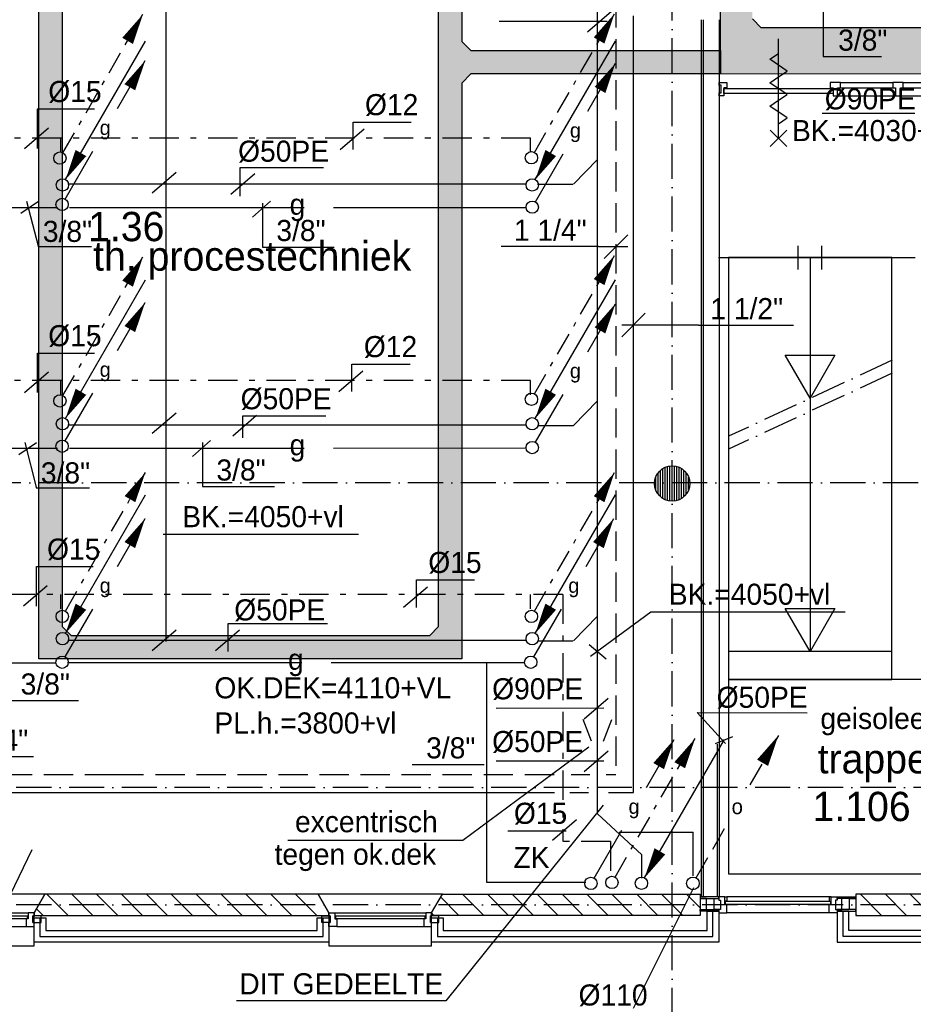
# Model space of a CAD drawing. Extents: x -41378 to 114803, y -24080 to 82188.
# Tile 26 of 137: x 1226 to 8848, y 11378 to 19778. Entities that reach past the tile are written whole.
import ezdxf
from ezdxf.enums import TextEntityAlignment as Align

# ---------------------------------------------------------------- set-up
doc = ezdxf.new("R2010")
doc.units = 0
doc.header["$LTSCALE"] = 50
for name, pattern in [('2322107', [2000, 1000, 1000]), ('2322108', [7, 5, -2]), ('2322109', [10, 5, -2, 1, -2]), ('2322121', [2000, 1000, 1000]), ('2322134', [45, 40, -5]), ('DASHDOT', [9, 6, -1.5, 0, -1.5])]:
    doc.linetypes.add(name, pattern=pattern)
doc.layers.get('0').update_dxf_attribs({"linetype": 'CONTINUOUS'})
for name, color, linetype in [('AL$7----_STRAMIEN', 1, 'DASHDOT'), ('AL21----_BUITENWAND', 4, 'CONTINUOUS'), ('AL22----_BINNENWAND', 7, 'CONTINUOUS'), ('AL24----_TRAPPEN', 7, 'CONTINUOUS'), ('AL28----_KONSTRUKTIE', 3, 'CONTINUOUS'), ('AL31----_BUITENKOZ', 7, 'CONTINUOUS'), ('AL32----_BINNENKOZ', 7, 'CONTINUOUS'), ('AL65----_BEVEILIGING', 7, 'CONTINUOUS'), ('ALXA3---_VOLZWART', 14, 'CONTINUOUS'), ('ALXAA---_GEWBETON', 12, 'CONTINUOUS'), ('ALXAB---_PREFABBETON', 1, 'CONTINUOUS'), ('ALXOU---_GLAS', 7, 'CONTINUOUS'), ('BOUW', 8, 'CONTINUOUS'), ('KABELGGOOT1', 8, 'CONTINUOUS'), ('WL5233--', 4, 'CONTINUOUS'), ('WL524---', 4, 'CONTINUOUS'), ('WL531---', 4, 'CONTINUOUS'), ('WL541---', 4, 'CONTINUOUS'), ('WL561---', 4, 'CONTINUOUS'), ('WL561---_AANVOER', 4, 'CONTINUOUS'), ('WL561---_RETOUR', 4, 'CONTINUOUS'), ('WL570---', 3, 'CONTINUOUS'), ('WL570---_RETOUR', 3, 'CONTINUOUS'), ('WM$1----', 1, 'CONTINUOUS'), ('WM541---', 1, 'CONTINUOUS'), ('WM561---', 1, 'CONTINUOUS'), ('WM570---', 1, 'CONTINUOUS')]:
    doc.layers.add(name, color=color, linetype=linetype)
doc.layers.get('0').freeze()
doc.styles.add('BURO-018', font='BUROFONT.shx', dxfattribs={"height": 90})
doc.styles.add('BURO-025', font='BUROFONT.shx', dxfattribs={"height": 250})
pattern_1 = [(0, (0, 200000), (31.75, 63.5), [0, -63.5])]

# ---------------------------------------------------------------- blocks, each defined once
blk = doc.blocks.new('LDV3121')
at = {"color": 0, "linetype": 'CONTINUOUS'}
blk.add_line((0.25, 0.433), (6.75, 11.691), dxfattribs=at)
blk.add_lwpolyline([(0.25, 0.433, 0, 1, 0), (1.5, 2.598, 1, 1, 0)], format="xyseb", dxfattribs=at)
blk.add_circle((0, 0), 0.5, dxfattribs=at)
blk = doc.blocks.new('LDV1123')
at = {"color": 0, "linetype": 'CONTINUOUS'}
for p, q in [((6.75, 11.691), (5.812, 10.068)), ((5.437, 9.418), (4.5, 7.794)), ((1.562, 2.706), (2.5, 4.33)), ((0.25, 0.433), (1.187, 2.057))]:
    blk.add_line(p, q, dxfattribs=at)
blk.add_lwpolyline([(6.75, 11.691, 0, 1, 0), (5.5, 9.526, 1, 1, 0)], format="xyseb", dxfattribs=at)
blk.add_circle((0, 0), 0.5, dxfattribs=at)
at = {"color": 0, "linetype": 'CONTINUOUS', "style": 'BURO-018'}
blk.add_attdef('LD_TEXT1', text='', height=1.8, dxfattribs=at).set_placement((3.5, 6.062), align=Align.MIDDLE)
blk = doc.blocks.new('LDV1109')
at = {"color": 0, "linetype": 'CONTINUOUS'}
for p, q in [((5.875, 10.176), (6.75, 11.691)), ((5.312, 9.202), (5.5, 9.526)), ((4, 6.928), (4.937, 8.552)), ((3.437, 5.954), (3.625, 6.279)), ((2.125, 3.681), (3.062, 5.304)), ((1.562, 2.706), (1.75, 3.031)), ((0.25, 0.433), (1.187, 2.057))]:
    blk.add_line(p, q, dxfattribs=at)
blk.add_lwpolyline([(6.75, 11.691, 0, 1, 0), (5.5, 9.526, 1, 1, 0)], format="xyseb", dxfattribs=at)
blk.add_circle((0, 0), 0.5, dxfattribs=at)
blk = doc.blocks.new('LDV1')
at = {"color": 0, "linetype": 'CONTINUOUS'}
for p, q in [((4.5, 7.794), (6.75, 11.691)), ((0.25, 0.433), (2.5, 4.33))]:
    blk.add_line(p, q, dxfattribs=at)
blk.add_lwpolyline([(6.75, 11.691, 0, 1, 0), (5.5, 9.526, 1, 1, 0)], format="xyseb", dxfattribs=at)
blk.add_circle((0, 0), 0.5, dxfattribs=at)
at = {"color": 0, "linetype": 'CONTINUOUS', "style": 'BURO-018'}
blk.add_attdef('LD_TEXT1', text='', height=1.8, dxfattribs=at).set_placement((3.5, 6.062), align=Align.MIDDLE)
blk = doc.blocks.new('*U277', base_point=(6311.7, 18382.6))
at = {"color": 0, "linetype": 'CONTINUOUS'}
for p, q in [((6411.7, 18482.6), (6211.7, 18282.6)), ((6161.7, 18382.6), (5331.7, 18382.6)), ((6161.7, 18382.6), (6411.7, 18382.6))]:
    blk.add_line(p, q, dxfattribs=at)
at = {"color": 0, "linetype": 'CONTINUOUS', "style": 'BURO-018'}
blk.add_text('1 1/4"', height=180, dxfattribs=at).set_placement((6061.7, 18432.6), align=Align.RIGHT)
blk = doc.blocks.new('*U366', base_point=(6462, 17173.2))
at = {"color": 0, "linetype": 'CONTINUOUS'}
for p, q in [((6562, 17273.2), (6362, 17073.2)), ((7016.5, 17173.2), (6362, 17173.2)), ((7016.5, 17173.2), (7826.5, 17173.2))]:
    blk.add_line(p, q, dxfattribs=at)
at = {"color": 0, "linetype": 'CONTINUOUS', "style": 'BURO-018'}
blk.add_text('1 1/2"', height=180, dxfattribs=at).set_placement((7116.5, 17223.2))
blk = doc.blocks.new('2322134-8')
at = {"layer": 'WM541---', "color": 0, "linetype": '2322134', "style": 'BURO-018'}
blk.add_text('g', height=180, dxfattribs=at).set_placement((3595.3, 18175.7), align=Align.MIDDLE)
for rotation, p in [(0.01952, (3595.3, 16123.6)), (0.03707, (3581.5, 14294.1))]:
    blk.add_text('g', height=180, rotation=rotation, dxfattribs=at).set_placement(p, align=Align.MIDDLE)

msp = doc.modelspace()

# ---------------------------------------------------------------- hatches: boundary and pattern name
at = {"layer": 'KABELGGOOT1'}
h = msp.add_hatch(dxfattribs=at)
h.set_pattern_fill('DOTS', color=256, scale=40, style=0)
h.set_pattern_definition(pattern_1)
h.paths.add_polyline_path([(4997.9, 18240.2), (4797.9, 18240.2), (4797.9, 14600.7), (4722.9, 14525.7), (3446.5, 14525.7), (3029.9, 14525.7), (3029.9, 14325.7), (4997.9, 14325.7)])
h.paths.add_polyline_path([(1589.7, 18240.2), (1389.7, 18240.2), (1389.7, 14325.7), (3029.9, 14325.7), (3029.9, 14525.7), (1664.7, 14525.7), (1589.7, 14600.7)])
h.paths.add_polyline_path([(1589.6, 23666.8), (1664.6, 23741.8), (3029.9, 23741.8), (3029.9, 23941.8), (1389.6, 23941.8), (1389.7, 18240.2), (1589.7, 18240.2)])
h = msp.add_hatch(dxfattribs=at)
h.set_pattern_fill('DOTS', color=256, scale=40, style=0)
h.set_pattern_definition(pattern_1)
h.paths.add_polyline_path([(5827.1, 23941.9), (3029.9, 23941.8), (3029.9, 23741.8), (4722.9, 23741.8), (4797.9, 23666.8), (4797.9, 18240.2), (4997.9, 18240.2), (4997.9, 19236.4), (5072.9, 19315.9), (5827.1, 19315.9), (5827.1, 19515.9), (5072.9, 19515.9), (4997.9, 19590.9), (4997.9, 23666.8), (5072.9, 23741.9), (5827.1, 23741.9)])
h.paths.add_polyline_path([(7203.2, 19515.9), (5827.1, 19515.9), (5827.1, 19315.9), (7203.2, 19315.9)])
h = msp.add_hatch(dxfattribs=at)
h.set_pattern_fill('DOTS', color=256, scale=40, style=0)
h.set_pattern_definition(pattern_1)
h.paths.add_polyline_path([(14508.3, 21646.3), (14308.3, 21646.3), (14308.3, 19784.8), (14233.3, 19709.8), (10585.6, 19709.8), (10510.6, 19784.9), (10510.6, 21646.3), (10310.6, 21646.3), (10310.6, 19784.9), (10235.6, 19709.9), (7550.9, 19709.9), (7475.9, 19784.9), (7475.9, 21646.3), (7204.7, 21646.3), (7203.2, 19315.9), (10477.9, 19309.9), (10552.9, 19234.8), (10552.9, 17870.7), (10752.9, 17870.7), (10752.9, 19234.8), (10827.9, 19309.8), (14508.3, 19309.8)])

# ---------------------------------------------------------------- linework, layer by layer
at = {"layer": 'AL$7----_STRAMIEN', "color": 1}
for p, q in [((6791, 10768.5), (6791, 80064.7)), ((16350.1, 13227.3), (-1873.3, 13227.3)), ((16350.1, 12227.3), (-1873.3, 12227.3))]:
    msp.add_line(p, q, dxfattribs=at)
msp.add_lwpolyline([(67449.7, 15827.3), (19691, 15827.3), (-1873.3, 15827.3)], dxfattribs=at)
at = {"layer": 'AL21----_BUITENWAND', "color": 8}
for p, q in [((1349, 11907.3), (1349, 12117.3)), ((1349, 12117.3), (1449, 12117.3)), ((1449, 12117.3), (1449, 12007.3)), ((3764, 12007.3), (3764, 12117.3)), ((3764, 12117.3), (3864, 12117.3)), ((3864, 12117.3), (3864, 11907.3)), ((4739, 11907.3), (4739, 12117.3)), ((4739, 12117.3), (4839, 12117.3)), ((4839, 12117.3), (4839, 12007.3)), ((7089, 12007.3), (7089, 12172.8)), ((7089, 12172.8), (7189, 12172.8)), ((7189, 12172.8), (7189, 11907.3)), ((8298, 12172.8), (8198, 12172.8)), ((8198, 12172.8), (8198, 11907.3)), ((8298, 12007.3), (8298, 12172.8)), ((1449, 12007.3), (3764, 12007.3)), ((4839, 12007.3), (7089, 12007.3)), ((10551, 12007.3), (8298, 12007.3)), ((3864, 11907.3), (1349, 11907.3)), ((7189, 11907.3), (4739, 11907.3)), ((8198, 11907.3), (10651, 11907.3))]:
    msp.add_line(p, q, dxfattribs=at)
at = {"layer": 'AL22----_BINNENWAND', "color": 8}
for p, q in [((7041, 12296.3), (7041, 19776.3)), ((7191, 19776.3), (7191, 12296.3)), ((7191, 12296.3), (7041, 12296.3))]:
    msp.add_line(p, q, dxfattribs=at)
at = {"layer": 'AL22----_BINNENWAND', "color": 8, "linetype": 'CONTINUOUS'}
for p, q in [((7056, 19776.3), (7056, 12296.3)), ((7176, 13598.7), (7176, 12296.3))]:
    msp.add_line(p, q, dxfattribs=at)
at = {"layer": 'AL24----_TRAPPEN', "color": 8}
for p, q in [((7866.9, 17648.3), (7866.9, 17848.3)), ((8066.9, 17648.3), (8066.9, 17848.3)), ((7187, 17748.3), (8863.1, 17748.3)), ((7271, 17748.3), (7271, 14148.3)), ((8663.1, 17748.3), (7271, 17748.3)), ((7966.9, 17748.3), (7966.9, 14388.3)), ((8663.1, 14148.3), (8663.1, 17748.3)), ((7966.9, 16548.3), (7755.3, 16914.9)), ((7755.3, 16914.9), (8178.5, 16914.9)), ((8178.5, 16914.9), (7966.9, 16548.3)), ((7966.9, 14388.3), (7755.3, 14754.9)), ((7755.3, 14754.9), (8178.5, 14754.9)), ((8178.5, 14754.9), (7966.9, 14388.3)), ((8663.1, 14388.3), (7271, 14388.3)), ((7271, 14148.3), (7271, 12492.3)), ((10258, 14148.3), (7271, 14148.3)), ((7271, 14148.3), (8663.1, 14148.3)), ((7271, 12492.3), (10258, 12492.3))]:
    msp.add_line(p, q, dxfattribs=at)
at = {"layer": 'AL24----_TRAPPEN', "color": 8, "linetype": 'DASHDOT'}
for p, q in [((8665.9, 16872.1), (7271, 16223.9)), ((8665.9, 16761.8), (7271, 16113.6))]:
    msp.add_line(p, q, dxfattribs=at)
at = {"layer": 'AL28----_KONSTRUKTIE', "color": 8}
for p, q in [((1441.4, 12317.3), (1349, 12157.3)), ((3771.6, 12317.3), (1441.4, 12317.3)), ((3864, 12157.3), (3771.6, 12317.3)), ((1349, 12157.3), (1349, 12137.3)), ((1349, 12137.3), (3864, 12137.3)), ((3864, 12137.3), (3864, 12157.3))]:
    msp.add_line(p, q, dxfattribs=at)
at = {"layer": 'AL28----_KONSTRUKTIE', "color": 8, "linetype": 'CONTINUOUS'}
for p, q in [((4739, 12157.3), (4831.4, 12317.3)), ((4831.4, 12317.3), (7029, 12317.3)), ((7029, 12317.3), (7029, 12137.3)), ((10550.6, 12317.3), (8358, 12317.3)), ((8358, 12317.3), (8358, 12137.3)), ((4739, 12137.3), (4739, 12157.3)), ((7029, 12137.3), (4739, 12137.3)), ((8358, 12137.3), (10643, 12137.3))]:
    msp.add_line(p, q, dxfattribs=at)
at = {"layer": 'AL28----_KONSTRUKTIE', "color": 8}
msp.add_circle((6791, 15821.3), 150, dxfattribs=at)
at = {"layer": 'AL31----_BUITENKOZ', "color": 8}
for p, q in [((1441.4, 12317.3), (381.6, 12317.3)), ((1349, 12157.3), (1441.4, 12317.3)), ((4831.4, 12317.3), (3771.6, 12317.3)), ((3771.6, 12317.3), (3864, 12157.3)), ((4739, 12157.3), (4831.4, 12317.3)), ((8131, 12296.3), (7256, 12296.3)), ((524, 12157.3), (1299, 12157.3)), ((1339, 12132.3), (1339, 12076.3)), ((1410, 12132.3), (1339, 12132.3)), ((1349, 11877.3), (1349, 12157.3)), ((1410, 12076.3), (1410, 12132.3)), ((3803, 12076.3), (3803, 12132.3)), ((3803, 12132.3), (3874, 12132.3)), ((3864, 12157.3), (3864, 11877.3)), ((3874, 12132.3), (3874, 12076.3)), ((3914, 12157.3), (4689, 12157.3)), ((4729, 12132.3), (4729, 12076.3)), ((4800, 12132.3), (4729, 12132.3)), ((4739, 11877.3), (4739, 12157.3)), ((4800, 12076.3), (4800, 12132.3)), ((8131, 12157.3), (7256, 12157.3)), ((541, 12043.3), (1282, 12043.3)), ((1339, 12076.3), (1410, 12076.3)), ((3874, 12076.3), (3803, 12076.3)), ((3931, 12043.3), (4672, 12043.3)), ((4729, 12076.3), (4800, 12076.3)), ((474, 11877.3), (1349, 11877.3)), ((3864, 11877.3), (4739, 11877.3))]:
    msp.add_line(p, q, dxfattribs=at)
at = {"layer": 'AL31----_BUITENKOZ', "color": 8, "linetype": 'CONTINUOUS'}
for p, q in [((7189, 12296.3), (7029, 12296.3)), ((7029, 12296.3), (7029, 12281.3)), ((7029, 12281.3), (7029, 12187.8)), ((7085, 12281.3), (7029, 12281.3)), ((7029, 12281.3), (7189, 12281.3)), ((7085, 12187.8), (7085, 12281.3)), ((7148, 12187.8), (7148, 12281.3)), ((7148, 12281.3), (7189, 12281.3)), ((7189, 12281.3), (7189, 12296.3)), ((7239, 12296.3), (7189, 12296.3)), ((7189, 12296.3), (7189, 12290.3)), ((7189, 12290.3), (7189, 12276.3)), ((7189, 12281.3), (7189, 12266.8)), ((7189, 12276.3), (7189, 12276.3)), ((7189, 12276.3), (7189, 12266.8)), ((7189, 12266.8), (7203, 12266.8)), ((7189, 12266.8), (7203, 12266.8)), ((7203, 12266.8), (7203, 12187.8)), ((7203, 12266.8), (7203, 12186.8)), ((7239, 12258.3), (7239, 12296.3)), ((7239, 12296.3), (7256, 12296.3)), ((7239, 12229.3), (7239, 12296.3)), ((7256, 12296.3), (7256, 12258.3)), ((8131, 12296.3), (8131, 12258.3)), ((8148, 12296.3), (8131, 12296.3)), ((8148, 12258.3), (8148, 12296.3)), ((8148, 12296.3), (8198, 12296.3)), ((8148, 12229.3), (8148, 12296.3)), ((8198, 12266.8), (8184, 12266.8)), ((8184, 12266.8), (8184, 12187.8)), ((8198, 12266.8), (8184, 12266.8)), ((8184, 12266.8), (8184, 12186.8)), ((8198, 12281.3), (8198, 12296.3)), ((8198, 12296.3), (8358, 12296.3)), ((8198, 12296.3), (8198, 12290.3)), ((8198, 12290.3), (8198, 12276.3)), ((8358, 12281.3), (8198, 12281.3)), ((8198, 12281.3), (8198, 12266.8)), ((8239, 12281.3), (8198, 12281.3)), ((8198, 12276.3), (8198, 12276.3)), ((8198, 12276.3), (8198, 12266.8)), ((8239, 12187.8), (8239, 12281.3)), ((8302, 12187.8), (8302, 12281.3)), ((8302, 12281.3), (8358, 12281.3)), ((8358, 12296.3), (8358, 12281.3)), ((8358, 12281.3), (8358, 12187.8)), ((7029, 12172.8), (7029, 12187.8)), ((7029, 12187.8), (7189, 12187.8)), ((7029, 12187.8), (7085, 12187.8)), ((7189, 12187.8), (7148, 12187.8)), ((7189, 12187.8), (7189, 12172.8)), ((7203, 12187.8), (7189, 12187.8)), ((7189, 12187.8), (7189, 12187.8)), ((7203, 12186.8), (7189, 12186.8)), ((7189, 12186.8), (7189, 12177.3)), ((7256, 12258.3), (7239, 12258.3)), ((7256, 12229.3), (7239, 12229.3)), ((7256, 12176.3), (7256, 12229.3)), ((8131, 12258.3), (8148, 12258.3)), ((8131, 12176.3), (8131, 12229.3)), ((8131, 12229.3), (8148, 12229.3)), ((8184, 12187.8), (8198, 12187.8)), ((8184, 12186.8), (8198, 12186.8)), ((8198, 12187.8), (8198, 12172.8)), ((8358, 12187.8), (8198, 12187.8)), ((8198, 12187.8), (8198, 12187.8)), ((8198, 12187.8), (8239, 12187.8)), ((8198, 12186.8), (8198, 12177.3)), ((8358, 12187.8), (8302, 12187.8)), ((8358, 12172.8), (8358, 12187.8)), ((1294, 12131.3), (529, 12131.3)), ((529, 12110.3), (1294, 12110.3)), ((1299, 12106.3), (1282, 12106.3)), ((1282, 12106.3), (1282, 12043.3)), ((1294, 12110.3), (1294, 12131.3)), ((1299, 12157.3), (1299, 12157.3)), ((1299, 12157.3), (1299, 12106.3)), ((1349, 12157.3), (1299, 12157.3)), ((1339, 12076.3), (1339, 12132.3)), ((1339, 12132.3), (1349, 12132.3)), ((1349, 12132.3), (1349, 12157.3)), ((1349, 12132.3), (1349, 12132.3)), ((3864, 12132.3), (3864, 12157.3)), ((3864, 12157.3), (3914, 12157.3)), ((3874, 12132.3), (3864, 12132.3)), ((3864, 12132.3), (3864, 12132.3)), ((3874, 12076.3), (3874, 12132.3)), ((3914, 12157.3), (3914, 12157.3)), ((3914, 12157.3), (3914, 12106.3)), ((3914, 12106.3), (3931, 12106.3)), ((3919, 12131.3), (3919, 12110.3)), ((4684, 12131.3), (3919, 12131.3)), ((3919, 12110.3), (4684, 12110.3)), ((3931, 12106.3), (3931, 12043.3)), ((4689, 12106.3), (4672, 12106.3)), ((4672, 12106.3), (4672, 12043.3)), ((4684, 12110.3), (4684, 12131.3)), ((4689, 12157.3), (4689, 12157.3)), ((4689, 12157.3), (4689, 12106.3)), ((4739, 12157.3), (4689, 12157.3)), ((4729, 12076.3), (4729, 12132.3)), ((4729, 12132.3), (4739, 12132.3)), ((4739, 12132.3), (4739, 12157.3)), ((4739, 12132.3), (4739, 12132.3)), ((7189, 12172.8), (7029, 12172.8)), ((7189, 12177.3), (7189, 12177.3)), ((7189, 12177.3), (7189, 12163.3)), ((7189, 12163.3), (7189, 12157.3)), ((7189, 12157.3), (7207.9, 12157.3)), ((7207.9, 12157.3), (7256, 12157.3)), ((7256, 12168.3), (7256, 12176.3)), ((7256, 12164.3), (7256, 12168.3)), ((7256, 12157.3), (7256, 12164.3)), ((8131, 12168.3), (8131, 12176.3)), ((8131, 12164.3), (8131, 12168.3)), ((8131, 12157.3), (8131, 12164.3)), ((8179.1, 12157.3), (8131, 12157.3)), ((8198, 12157.3), (8179.1, 12157.3)), ((8198, 12177.3), (8198, 12177.3)), ((8198, 12177.3), (8198, 12163.3)), ((8198, 12172.8), (8358, 12172.8)), ((8198, 12163.3), (8198, 12157.3)), ((1282, 12043.3), (1282, 12043.3)), ((1282, 12043.3), (1282, 12043.3)), ((1282, 12043.3), (1282, 12043.3)), ((1282, 12043.3), (1282, 12043.3)), ((1282, 12043.3), (1349, 12043.3)), ((1349, 12076.3), (1339, 12076.3)), ((1349, 12043.3), (1349, 12076.3)), ((3864, 12043.3), (3864, 12076.3)), ((3864, 12076.3), (3874, 12076.3)), ((3931, 12043.3), (3864, 12043.3)), ((3931, 12043.3), (3931, 12043.3)), ((3931, 12043.3), (3931, 12043.3)), ((3931, 12043.3), (3931, 12043.3)), ((3931, 12043.3), (3931, 12043.3)), ((4672, 12043.3), (4672, 12043.3)), ((4672, 12043.3), (4672, 12043.3)), ((4672, 12043.3), (4672, 12043.3)), ((4672, 12043.3), (4672, 12043.3)), ((4672, 12043.3), (4739, 12043.3)), ((4739, 12076.3), (4729, 12076.3)), ((4739, 12043.3), (4739, 12076.3))]:
    msp.add_line(p, q, dxfattribs=at)
at = {"layer": 'AL32----_BINNENKOZ', "color": 8}
for p, q in [((7191, 19220.3), (7191, 19243.3)), ((7191, 19243.3), (7258, 19243.3)), ((7258, 19243.3), (7258, 19196.3)), ((8228, 19243.3), (8138, 19243.3)), ((8138, 19243.3), (8138, 19196.3)), ((8228, 19196.3), (8228, 19243.3)), ((8228, 19243.3), (8672, 19243.3)), ((8762, 19243.3), (8672, 19243.3)), ((8672, 19243.3), (8672, 19196.3)), ((8762, 19196.3), (8762, 19243.3)), ((8762, 19243.3), (9206, 19243.3)), ((7208, 19220.3), (7191, 19220.3)), ((7191, 19129.3), (7191, 19153.3)), ((7191, 19153.3), (7208, 19153.3)), ((7208, 19153.3), (7208, 19220.3)), ((7258, 19196.3), (7231, 19196.3)), ((7231, 19196.3), (7231, 19129.3)), ((7233, 19149.3), (7233, 19190.3)), ((7233, 19190.3), (8163, 19190.3)), ((8138, 19196.3), (8165, 19196.3)), ((8163, 19190.3), (8163, 19149.3)), ((8165, 19196.3), (8165, 19129.3)), ((8201, 19129.3), (8201, 19196.3)), ((8201, 19196.3), (8228, 19196.3)), ((8228, 19196.3), (8672, 19196.3)), ((8672, 19196.3), (8697, 19196.3)), ((8697, 19196.3), (8697, 19129.3)), ((8737, 19129.3), (8737, 19196.3)), ((8737, 19196.3), (8762, 19196.3)), ((8762, 19196.3), (9206, 19196.3)), ((7231, 19129.3), (7191, 19129.3)), ((8163, 19149.3), (7233, 19149.3)), ((8165, 19129.3), (8201, 19129.3)), ((8201, 19129.3), (8697, 19129.3)), ((8697, 19129.3), (8737, 19129.3)), ((8735, 19129.3), (9231, 19129.3))]:
    msp.add_line(p, q, dxfattribs=at)
at = {"layer": 'AL65----_BEVEILIGING', "color": 8, "linetype": 'CONTINUOUS'}
for points in [[(7698, 18765.3), (7698, 19615.3)], [(7698, 19290.3), (7773, 19340.3), (7623, 19440.3), (7698, 19490.3)], [(7698, 19090.3), (7773, 19140.3), (7623, 19240.3), (7698, 19290.3)], [(7698, 18890.3), (7773, 18940.3), (7623, 19040.3), (7698, 19090.3)], [(7768, 18695.3), (7628, 18835.3)], [(7628, 18695.3), (7768, 18835.3)]]:
    msp.add_lwpolyline(points, dxfattribs=at)
at = {"layer": 'ALXA3---_VOLZWART', "color": 8}
for p, q in [((1399, 12117.3), (1399, 11957.3)), ((3814, 11957.3), (3814, 12117.3)), ((4789, 12117.3), (4789, 11957.3)), ((7139, 11957.3), (7139, 12172.8)), ((8248, 11957.3), (8248, 12172.8)), ((1399, 11957.3), (3814, 11957.3)), ((4789, 11957.3), (7139, 11957.3)), ((10601, 11957.3), (8248, 11957.3))]:
    msp.add_line(p, q, dxfattribs=at)
at = {"layer": 'ALXAA---_GEWBETON', "color": 8}
for p, q in [((6751, 15676.8), (6751, 15965.9)), ((6771, 15672.7), (6771, 15970)), ((6791, 15671.3), (6791, 15971.3)), ((6811, 15672.7), (6811, 15970)), ((6831, 15676.8), (6831, 15965.9)), ((6671, 15731.3), (6671, 15911.3)), ((6691, 15709.5), (6691, 15933.1)), ((6711, 15694.4), (6711, 15948.2)), ((6731, 15683.9), (6731, 15958.8)), ((6851, 15683.9), (6851, 15958.8)), ((6871, 15694.4), (6871, 15948.2)), ((6891, 15709.5), (6891, 15933.1)), ((6911, 15731.3), (6911, 15911.3)), ((6651, 15767.5), (6651, 15875.2)), ((6931, 15767.5), (6931, 15875.2))]:
    msp.add_line(p, q, dxfattribs=at)
at = {"layer": 'ALXAB---_PREFABBETON', "color": 8}
for p, q in [((1458.4, 12317.3), (1638.4, 12137.3)), ((1670.5, 12317.3), (1850.5, 12137.3)), ((1882.7, 12317.3), (2062.7, 12137.3)), ((2094.8, 12317.3), (2274.8, 12137.3)), ((2306.9, 12317.3), (2486.9, 12137.3)), ((2519.1, 12317.3), (2699.1, 12137.3)), ((2731.2, 12317.3), (2911.2, 12137.3)), ((2943.3, 12317.3), (3123.3, 12137.3)), ((3155.5, 12317.3), (3335.5, 12137.3)), ((3367.6, 12317.3), (3547.6, 12137.3)), ((3579.7, 12317.3), (3759.7, 12137.3)), ((4971.5, 12137.3), (4816.8, 12292)), ((5183.6, 12137.3), (5003.6, 12317.3)), ((5395.7, 12137.3), (5215.7, 12317.3)), ((5607.8, 12137.3), (5427.8, 12317.3)), ((5820, 12137.3), (5640, 12317.3)), ((6032.1, 12137.3), (5852.1, 12317.3)), ((6244.2, 12137.3), (6064.2, 12317.3)), ((6456.4, 12137.3), (6276.4, 12317.3)), ((6668.5, 12137.3), (6488.5, 12317.3)), ((6880.6, 12137.3), (6700.6, 12317.3)), ((7029, 12201.1), (6912.8, 12317.3)), ((8577.7, 12137.3), (8397.7, 12317.3)), ((8789.8, 12137.3), (8609.8, 12317.3)), ((9002, 12137.3), (8822, 12317.3)), ((1370, 12193.6), (1426.3, 12137.3)), ((4759.3, 12137.3), (4739.1, 12157.5)), ((8365.6, 12137.3), (8358, 12144.9))]:
    msp.add_line(p, q, dxfattribs=at)
at = {"layer": 'ALXOU---_GLAS', "color": 8}
for p, q in [((8144, 12255.3), (7243, 12255.3)), ((7243, 12255.3), (7243, 12233.3)), ((7243, 12233.3), (8144, 12233.3)), ((8144, 12233.3), (8144, 12255.3))]:
    msp.add_line(p, q, dxfattribs=at)
at = {"layer": 'KABELGGOOT1'}
for p, q in [((1389.7, 14325.7, 3650), (1389.6, 23941.8, 3650)), ((1589.6, 23666.8, 3650), (1589.7, 14600.7, 3650)), ((4797.9, 14600.7, 3650), (4797.9, 23666.8, 3650)), ((4997.9, 23666.8, 3650), (4997.9, 19590.9, 3650)), ((7203.2, 19315.9, 3650), (7205.9, 23666.1, 3650)), ((7550.9, 19709.9, 3650), (7475.9, 19784.9, 3650)), ((10235.6, 19709.9, 3650), (7550.9, 19709.9, 3650)), ((4997.9, 19590.9, 3650), (5072.9, 19515.9, 3650)), ((5072.9, 19515.9, 3650), (7203.2, 19515.9, 3650)), ((7203.2, 19515.9, 3650), (7203.2, 19315.9, 3650)), ((5072.9, 19315.9, 3650), (4997.9, 19236.4, 3650)), ((4997.9, 19236.4, 3650), (4997.9, 14325.7, 3650)), ((7203.2, 19315.9, 3650), (5072.9, 19315.9, 3650)), ((10477.9, 19309.9, 3650), (7203.2, 19315.9, 3650)), ((1589.7, 14600.7, 3650), (1664.7, 14525.7, 3650)), ((4722.9, 14525.7, 3650), (4797.9, 14600.7, 3650)), ((1664.7, 14525.7, 3650), (3446.5, 14525.7, 3650)), ((3446.5, 14525.7, 3650), (4722.9, 14525.7, 3650)), ((4997.9, 14325.7, 3650), (1389.7, 14325.7, 3650))]:
    msp.add_line(p, q, dxfattribs=at)
at = {"layer": 'WL524---', "linetype": '2322121'}
for p, q in [((6155.1, 14508.4), (6155.1, 20094.3)), ((5950.9, 18374.9), (6154.7, 18585.6)), ((1635.9, 18377.7), (5548.6, 18377.7)), ((5641.7, 18374.9), (5943.9, 18374.9)), ((5950.9, 16317.1), (6154.7, 16527.8)), ((1635.9, 16320.9), (5548.6, 16320.9)), ((5641.7, 16317.1), (5943.9, 16317.1)), ((5950.9, 14478), (6154.7, 14688.7)), ((1635.9, 14485.5), (5548.6, 14485.5)), ((5641.7, 14478), (5943.9, 14478)), ((6155.1, 13002.3), (6155.1, 14508.4)), ((6532.2, 12653.9), (6155.1, 13002.3)), ((6339.9, 12847.8), (6970.1, 12847.8)), ((6970.1, 12474.7), (6970.1, 12847.8)), ((6532.2, 12453.3), (6532.2, 12653.9))]:
    msp.add_line(p, q, dxfattribs=at)
at = {"layer": 'WL524---', "color": 1}
for p, q in [((6069.1, 19674), (6272.9, 19850)), ((5316.9, 19764.8), (6237.3, 19766.3)), ((8079.3, 19462.7), (8576.4, 19462.7)), ((1378.8, 19016.2), (1864, 19016.2)), ((1378.8, 18679.7), (1378.8, 19016.2)), ((4069.5, 18669.9), (4069.5, 18904.1)), ((4069.5, 18904.1), (4565, 18904.1)), ((8069.5, 18981.2), (8861.5, 18981.2)), ((1268.3, 18680.1), (1472.2, 18856.1)), ((3959.1, 18670.4), (4162.9, 18846.4)), ((3106.7, 18517.4), (3816.4, 18517.4)), ((3106.7, 18273.4), (3106.7, 18517.4)), ((2356.4, 18301.1), (2560.2, 18477.1)), ((3026.7, 18289.1), (3230.5, 18465.1)), ((3296, 17838.7), (3909.3, 17838.7)), ((1378.5, 16933.2), (1863.7, 16933.2)), ((1378.5, 16596.7), (1378.5, 16933.2)), ((4059.8, 16605.8), (4059.8, 16840)), ((4059.8, 16840), (4555.2, 16840)), ((1268.1, 16597.2), (1471.9, 16773.2)), ((3949.3, 16606.3), (4153.2, 16782.3)), ((2356.4, 16249.5), (2560.2, 16425.5)), ((3043.2, 16227.7), (3247.1, 16403.7)), ((3128.8, 16211.9), (3128.8, 16399.1)), ((3128.8, 16399.1), (3838.6, 16399.1)), ((2785, 15795.4), (3398.2, 15795.4)), ((1368.3, 15112.3), (1853.5, 15112.3)), ((1368.3, 14775.8), (1368.3, 15112.3)), ((1257.8, 14776.3), (1461.7, 14952.3)), ((4609.6, 14764.5), (4609.6, 14998.6)), ((4609.6, 14998.6), (5105, 14998.6)), ((4499.1, 14764.9), (4703, 14940.9)), ((3004.7, 14388.8), (3004.7, 14626)), ((3004.7, 14626), (3852.1, 14626)), ((2356.4, 14396.4), (2560.2, 14572.4)), ((2897.1, 14396.4), (3100.9, 14572.4)), ((1115.2, 13969.9), (1728.5, 13969.9)), ((6041, 13814), (6244.9, 13990.1)), ((5288.8, 13904.8), (6209.3, 13906.3)), ((7003.1, 13867.2), (7942, 13864.2)), ((6081.7, 13572.4), (5007.1, 12774.5)), ((6041, 13363.9), (6244.9, 13539.9)), ((5288.8, 13454.7), (6209.3, 13456.2)), ((4573.4, 13425), (5186.7, 13425)), ((5771.6, 12778.3), (5975.5, 12954.3)), ((5390.8, 12858.6), (5886.3, 12858.6)), ((5007.1, 12774.5), (3512.8, 12774.5)), ((6973.6, 12373.3), (6457.6, 11341.9))]:
    msp.add_line(p, q, dxfattribs=at)
at = {"layer": 'WL524---', "color": 1, "linetype": '2322121'}
msp.add_line((5943.9, 16317.1), (5950.9, 16317.1), dxfattribs=at)
at = {"layer": 'WL531---', "linetype": '2322109'}
for p, q in [((5582.6, 18767.8), (1141.1, 18767.8)), ((1576.6, 18646.6), (1576.6, 18770)), ((5582.6, 18646.6), (5582.6, 18770)), ((5582.6, 16699.4), (1141.1, 16699.4)), ((1576.6, 16578.2), (1576.6, 16701.6)), ((5582.6, 16578.2), (5582.6, 16699.4)), ((5859, 14873.3), (1141.1, 14873.3)), ((1576.6, 14752.1), (1576.6, 14875.5)), ((5582.6, 14752.1), (5582.6, 14875.5)), ((5859, 14873.3), (5859, 12766)), ((6265.3, 12766), (5859, 12766)), ((6265.3, 12766), (6265.3, 12462))]:
    msp.add_line(p, q, dxfattribs=at)
at = {"layer": 'WL541---', "color": 3, "linetype": '2322134'}
for p, q in [((1003.4, 18175.7), (1548, 18175.7)), ((1652.4, 18175.7), (5538.2, 18175.7)), ((1006.7, 16122.7), (1547.9, 16122.9)), ((1652.3, 16122.9), (5538.2, 16124.3)), ((1003.4, 14292.5), (1538.4, 14292.8)), ((1633.3, 14292.9), (5529.6, 14295.4)), ((5207.7, 14294.6), (5207.7, 12420.7)), ((5207.7, 12420.7), (6055.6, 12420.7))]:
    msp.add_line(p, q, dxfattribs=at)
at = {"layer": 'WL561---', "color": 1}
for p, q in [((1837.4, 17840.9), (1393.8, 17840.9)), ((1820.3, 15780.6), (1376.7, 15780.6))]:
    msp.add_line(p, q, dxfattribs=at)
at = {"layer": 'WL561---_AANVOER', "linetype": '2322107'}
for p, q in [((6462, 13186.2), (6462, 19812.2)), ((357.7, 13186.2), (1893.1, 13186.2)), ((1893.1, 13186.2), (5772.8, 13186.2)), ((2086.2, 13186.2), (2184.4, 13186.2)), ((5776.3, 13186.2), (5787, 13186.2)), ((5918.4, 13186.2), (6078.3, 13186.2)), ((6248.8, 13186.2), (6462, 13186.2))]:
    msp.add_line(p, q, dxfattribs=at)
at = {"layer": 'WL561---_RETOUR', "linetype": '2322108'}
for p, q in [((6311.7, 19962.5), (6311.7, 13336.5)), ((2032.3, 13336.5), (892.4, 13336.5)), ((5783.4, 13336.5), (2032.3, 13336.5)), ((6088.9, 13336.5), (5929.1, 13336.5)), ((6311.7, 13336.5), (6227.5, 13336.5))]:
    msp.add_line(p, q, dxfattribs=at)
at = {"layer": 'WL570---'}
for p, q in [((6102.2, 13623.6), (6030.6, 13807.7)), ((6204.6, 13623.6), (6276.2, 13807.7))]:
    msp.add_line(p, q, dxfattribs=at)
at = {"layer": 'WL570---_RETOUR', "color": 1}
for p, q in [((8079.3, 20176.1), (8079.3, 19462.7)), ((1234.7, 18128.1), (1388, 18230.3)), ((1285.8, 18230.3), (1388, 17838.7)), ((3210.8, 18094.1), (3364.2, 18230.3)), ((3296, 18213.3), (3296, 17838.7)), ((1217.7, 16067.8), (1371, 16170)), ((1268.8, 16170), (1371, 15778.4)), ((2699.8, 16050.8), (2853.1, 16187)), ((2785, 16170), (2785, 15795.4))]:
    msp.add_line(p, q, dxfattribs=at)
at = {"layer": 'WM541---'}
for p, q in [((7244.6, 13603.9), (7003.1, 13867.2)), ((7161.3, 13603.9), (7308.7, 13661.6))]:
    msp.add_line(p, q, dxfattribs=at)
at = {"layer": 'WM561---'}
msp.add_line((692.1, 13491.2), (1344, 13491.2), dxfattribs=at)
at = {"layer": 'WM570---'}
for p, q in [((2472.8, 22364.7), (2472.8, 18581.4)), ((2472.8, 18581.4), (2472.8, 14472.3)), ((2450.5, 15387.8), (4116.9, 15387.8)), ((6094.4, 14348.1), (6609.9, 14726)), ((6609.9, 14726), (8266.3, 14726)), ((6083.4, 14447.4), (6226.9, 14326.1)), ((6203.8, 13077.7), (4860.1, 11407.3)), ((124, 10211.9), (1334.1, 12698.3)), ((4860.1, 11407.3), (3075.9, 11407.3))]:
    msp.add_line(p, q, dxfattribs=at)

# ---------------------------------------------------------------- block references
at = {"layer": 'WL5233--', "color": 2}
ref = msp.add_blockref('LDV1123', (6968.2, 12409.8), dxfattribs=dict(at, xscale=108, yscale=108, zscale=108))
ref.add_attrib('LD_TEXT1', 'o', dxfattribs={"layer": '0', "color": 1, "linetype": 'CONTINUOUS', "height": 129.6, "style": 'BURO-018'}).set_placement((7346.2, 13064.5), align=Align.MIDDLE)
at = {"layer": 'WL524---', "color": 2, "xscale": 105, "yscale": 105, "zscale": 105}
for p in [(1591, 18367.9), (5597.6, 18367.9), (1591, 16331.1), (5597.6, 16331.1), (1591, 14497.6), (5597.6, 14497.6), (6528.8, 12410.4)]:
    msp.add_blockref('LDV3121', p, dxfattribs=at)
at = {"layer": 'WL531---', "color": 2, "xscale": 105, "yscale": 105, "zscale": 105}
for p in [(1569.1, 18597.2), (5590.2, 18600.8), (5590.2, 16539.4), (1569.1, 16526.4), (1589.5, 14687.6), (5590.2, 14687.6), (6277.7, 12418.1)]:
    msp.add_blockref('LDV1109', p, dxfattribs=at)
at = {"layer": 'WL541---', "color": 2}
ref = msp.add_blockref('LDV1', (1588, 18201.6), dxfattribs=dict(at, xscale=105, yscale=105, zscale=105))
ref.add_attrib('LD_TEXT1', 'g', dxfattribs={"layer": '0', "color": 1, "linetype": 'CONTINUOUS', "height": 126, "style": 'BURO-018'}).set_placement((1955.5, 18838.1), align=Align.MIDDLE)
ref = msp.add_blockref('LDV1', (5598.1, 18178.8), dxfattribs=dict(at, xscale=105, yscale=105, zscale=105))
ref.add_attrib('LD_TEXT1', 'g', dxfattribs={"layer": '0', "color": 1, "linetype": 'CONTINUOUS', "height": 126, "style": 'BURO-018'}).set_placement((5965.6, 18815.3), align=Align.MIDDLE)
ref = msp.add_blockref('LDV1', (1588, 16138.6), dxfattribs=dict(at, xscale=105, yscale=105, zscale=105))
ref.add_attrib('LD_TEXT1', 'g', dxfattribs={"layer": '0', "color": 1, "linetype": 'CONTINUOUS', "height": 126, "style": 'BURO-018'}).set_placement((1955.5, 16775.2), align=Align.MIDDLE)
ref = msp.add_blockref('LDV1', (5598.1, 16127.3), dxfattribs=dict(at, xscale=105, yscale=105, zscale=105))
ref.add_attrib('LD_TEXT1', 'g', dxfattribs={"layer": '0', "color": 1, "linetype": 'CONTINUOUS', "height": 126, "style": 'BURO-018'}).set_placement((5965.6, 16763.9), align=Align.MIDDLE)
ref = msp.add_blockref('LDV1', (1588, 14295.9), dxfattribs=dict(at, xscale=105, yscale=105, zscale=105))
ref.add_attrib('LD_TEXT1', 'g', dxfattribs={"layer": '0', "color": 1, "linetype": 'CONTINUOUS', "height": 126, "style": 'BURO-018'}).set_placement((1955.5, 14932.5), align=Align.MIDDLE)
ref = msp.add_blockref('LDV1', (5584.6, 14295.9), dxfattribs=dict(at, xscale=105, yscale=105, zscale=105))
ref.add_attrib('LD_TEXT1', 'g', dxfattribs={"layer": '0', "color": 1, "linetype": 'CONTINUOUS', "height": 126, "style": 'BURO-018'}).set_placement((5952.1, 14932.5), align=Align.MIDDLE)
ref = msp.add_blockref('LDV1', (6098.5, 12410.2), dxfattribs=dict(at, xscale=105, yscale=105, zscale=105))
ref.add_attrib('LD_TEXT1', 'g', dxfattribs={"layer": '0', "color": 1, "linetype": 'CONTINUOUS', "height": 126, "style": 'BURO-018'}).set_placement((6466, 13046.8), align=Align.MIDDLE)
at = {"layer": 'WM541---', "linetype": '2322134'}
msp.add_blockref('2322134-8', (0, 0), dxfattribs=at)
at = {"layer": 'WM561---'}
for name, p in [('*U277', (6311.7, 17841.8)), ('*U366', (6462, 17173.2))]:
    msp.add_blockref(name, p, dxfattribs=at)

# ---------------------------------------------------------------- texts
at = {"layer": 'BOUW', "style": 'BURO-025'}
for s, p in [('1.36', (1809.5, 17888.4)), ('th. procestechniek', (1853, 17636.8)), ('trappenhuis', (8031.8, 13347.9)), ('1.106', (7988.2, 12941.1))]:
    msp.add_text(s, height=250, dxfattribs=at).set_placement(p)
at = {"layer": 'BOUW', "color": 1, "style": 'BURO-018'}
for s, p in [('OK.DEK=4110+VL', (2886.8, 13988.4)), ('PL.h.=3800+vl', (2886.8, 13688.4)), ('geisoleeerd', (8055.2, 13726.9))]:
    msp.add_text(s, height=180, dxfattribs=at).set_placement(p)
at = {"layer": 'WL524---', "color": 1, "style": 'BURO-018'}
for s, p in [('%%C15', (1470.1, 19075.3)), ('%%C12', (4171, 18963.3)), ('%%C90PE', (8092.2, 19012.8)), ('%%C50PE', (3088.8, 18566.2)), ('%%C15', (1469.8, 16992.4)), ('%%C12', (4161.3, 16899.2)), ('%%C50PE', (3111, 16454.6)), ('%%C15', (1459.6, 15171.5)), ('%%C15', (4711.1, 15057.8)), ('%%C50PE', (3056.3, 14653)), ('%%C90PE', (5255.7, 13980.1)), ('%%C50PE', (7170.5, 13907.6)), ('%%C50PE', (5255.7, 13530)), ('%%C15', (5441.2, 12917.8))]:
    msp.add_text(s, height=180, dxfattribs=at).set_placement(p)
at = {"layer": 'WL561---', "color": 1, "style": 'BURO-018'}
for p in [(1423.8, 17882.3), (1406.8, 15822)]:
    msp.add_text('3/8"', height=180, dxfattribs=at).set_placement(p)
at = {"layer": 'WL570---', "color": 1, "style": 'BURO-018'}
for s, p in [('excentrisch', (3574.2, 12846.1)), ('tegen ok.dek', (3400.1, 12568.2))]:
    msp.add_text(s, height=180, dxfattribs=at).set_placement(p)
at = {"layer": 'WL570---_RETOUR', "color": 1, "style": 'BURO-018'}
for p in [(8206.3, 19513.8), (3415.3, 17889.8), (2904.2, 15846.5), (1234.5, 14021), (4692.7, 13476.1)]:
    msp.add_text('3/8"', height=180, dxfattribs=at).set_placement(p)
at = {"layer": 'WM$1----', "color": 1, "style": 'BURO-018'}
msp.add_text('%%C110', height=180, dxfattribs=at).set_placement((5992.8, 11367.8))
at = {"layer": 'WM561---', "style": 'BURO-018'}
msp.add_text('1 1/4"', height=180, dxfattribs=at).set_placement((678.2, 13541.2))
at = {"layer": 'WM570---', "color": 1, "style": 'BURO-018'}
for s, p in [('BK.=4030+vl', (7812.8, 18742.1)), ('BK.=4050+vl', (2612.6, 15448.5)), ('BK.=4050+vl', (6762, 14786.6)), ('ZK', (5437.5, 12540.9)), ('DIT GEDEELTE', (3099.3, 11463.1))]:
    msp.add_text(s, height=180, dxfattribs=at).set_placement(p)

doc.saveas('drawing.dxf')
